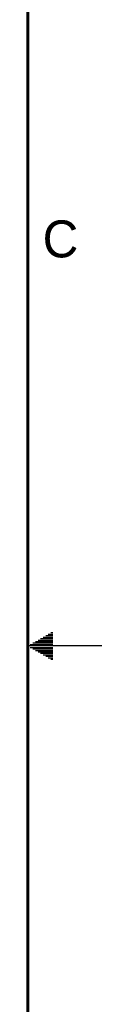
# Model space of a CAD drawing. Header units: inches. Extents: x 0 to 34, y 0 to 22.
# Tile 37 of 103: x 33.5 to 34, y 8.6 to 15.2. Entities that reach past the tile are written whole.
import ezdxf

# ---------------------------------------------------------------- set-up
doc = ezdxf.new("R2010")
doc.units = ezdxf.units.IN
doc.header["$LTSCALE"] = 1.87
doc.header["$MEASUREMENT"] = 0
doc.layers.get('0').update_dxf_attribs({"linetype": 'CONTINUOUS'})
doc.styles.add('TEXTSTYLE_2', font='txt')

msp = doc.modelspace()

# ---------------------------------------------------------------- linework, layer by layer
at = {"color": 2, "linetype": 'CONTINUOUS'}
for p, q in [((33.6039, 11.06), (33.6697, 11.06)), ((33.6213, 11.07), (33.6697, 11.07)), ((33.6386, 11.08), (33.6697, 11.08)), ((33.6559, 11.09), (33.6697, 11.09)), ((34, 11), (33.5, 11)), ((33.5173, 11.01), (33.6697, 11.01)), ((33.5173, 10.99), (33.6697, 10.99)), ((33.5347, 11.02), (33.6697, 11.02)), ((33.552, 11.03), (33.6697, 11.03)), ((33.5693, 11.04), (33.6697, 11.04)), ((33.5866, 11.05), (33.6697, 11.05)), ((33.5347, 10.98), (33.6697, 10.98)), ((33.552, 10.97), (33.6697, 10.97)), ((33.5693, 10.96), (33.6697, 10.96)), ((33.5866, 10.95), (33.6697, 10.95)), ((33.6039, 10.94), (33.6697, 10.94)), ((33.6213, 10.93), (33.6697, 10.93)), ((33.6386, 10.92), (33.6697, 10.92)), ((33.6559, 10.91), (33.6697, 10.91))]:
    msp.add_line(p, q, dxfattribs=at)
at = {"color": 7, "linetype": 'CONTINUOUS', "const_width": 0.02}
msp.add_lwpolyline([(33.5, 0.5), (33.5, 21.5)], dxfattribs=at)

# ---------------------------------------------------------------- texts
at = {"color": 2, "linetype": 'CONTINUOUS', "insert": (33.6004, 13.8767), "char_height": 0.25, "width": 0.25, "attachment_point": 1, "line_spacing_factor": 0.9, "style": 'TEXTSTYLE_2'}
msp.add_mtext('C', dxfattribs=at)

doc.saveas('drawing.dxf')
